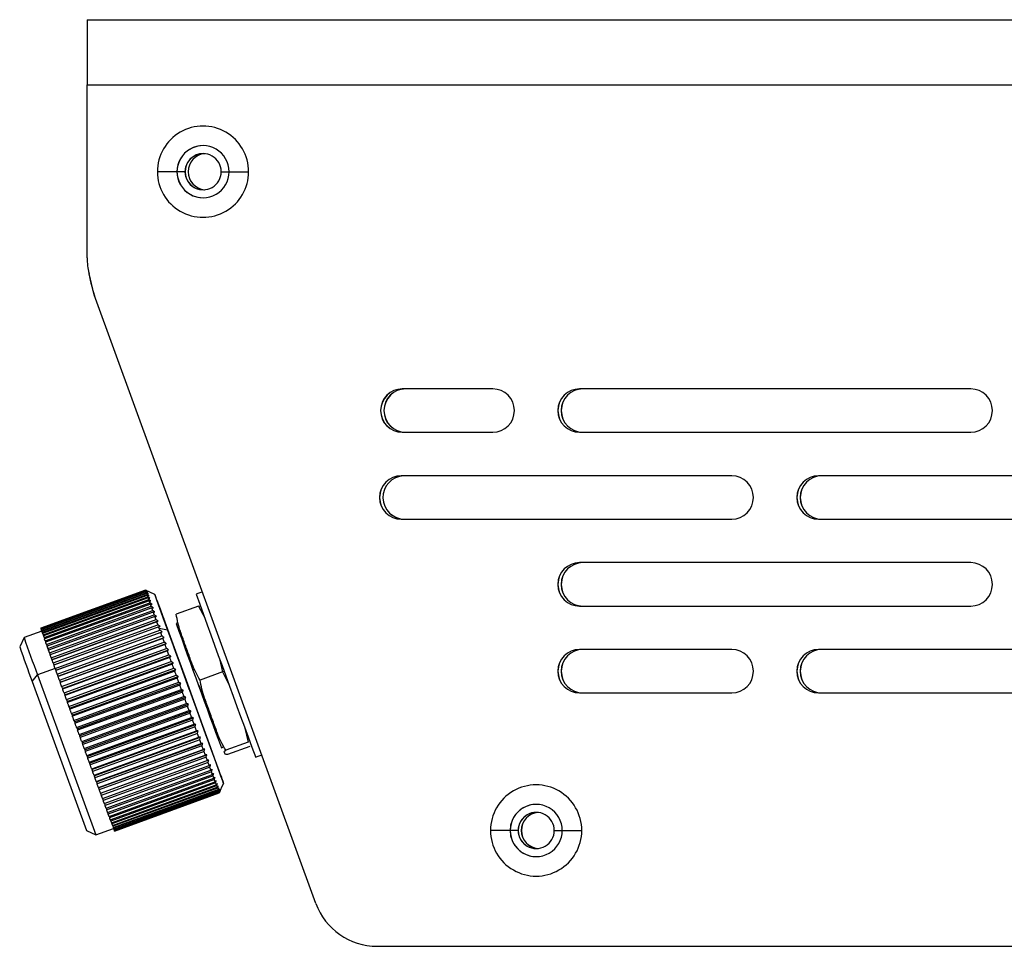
# Model space of a CAD drawing. Header units: millimetres. Extents: x -252 to 109, y -16 to 256.
# Tile 2 of 15: x -252 to -184, y 125 to 189. Entities that reach past the tile are written whole.
import ezdxf

# ---------------------------------------------------------------- set-up
doc = ezdxf.new("R2010")
doc.units = ezdxf.units.MM
doc.header["$PDSIZE"] = -1

msp = doc.modelspace()

# ---------------------------------------------------------------- linework, layer by layer
at = {"color": 7, "linetype": 'Continuous', "lineweight": 25}
for p, q in [((-247.446, 188.957), (-247.457, 184.457)), ((-247.446, 188.957), (-82.234, 188.957)), ((-247.457, 184.457), (-82.454, 184.457)), ((-247.457, 172.5), (-247.457, 184.457)), ((-240.694, 178.457), (-242.607, 178.457)), ((-240.486, 178.457), (-240.478, 178.457)), ((-238.202, 178.457), (-236.307, 178.457)), ((-246.968, 169.958), (-247.328, 171.43)), ((-231.666, 127.918), (-246.968, 169.958)), ((-219.457, 163.457), (-225.698, 163.457)), ((-186.457, 163.457), (-213.457, 163.457)), ((-225.698, 160.457), (-219.457, 160.457)), ((-213.457, 160.457), (-186.457, 160.457)), ((-202.954, 157.457), (-225.698, 157.456)), ((-225.463, 157.456), (-225.467, 157.456)), ((-169.957, 157.457), (-196.957, 157.457)), ((-225.769, 154.457), (-202.957, 154.457)), ((-196.957, 154.457), (-169.957, 154.457)), ((-186.457, 151.457), (-213.457, 151.457)), ((-243.427, 149.554), (-250.662, 146.92)), ((-250.662, 146.92), (-243.427, 149.553)), ((-243.425, 149.548), (-250.661, 146.914)), ((-250.655, 146.896), (-243.419, 149.53)), ((-243.413, 149.511), (-250.649, 146.877)), ((-250.635, 146.839), (-243.4, 149.472)), ((-243.388, 149.44), (-250.624, 146.806)), ((-250.603, 146.747), (-243.368, 149.381)), ((-243.352, 149.335), (-250.587, 146.701)), ((-250.559, 146.623), (-243.324, 149.257)), ((-243.303, 149.197), (-250.538, 146.564)), ((-250.503, 146.466), (-243.268, 149.099)), ((-243.242, 149.027), (-250.478, 146.394)), ((-250.436, 146.277), (-243.2, 148.91)), ((-242.786, 149.255), (-243.427, 149.554)), ((-243.413, 149.511), (-243.4, 149.472)), ((-243.388, 149.44), (-243.368, 149.381)), ((-243.352, 149.335), (-243.324, 149.257)), ((-243.303, 149.197), (-243.268, 149.099)), ((-243.242, 149.027), (-243.2, 148.91)), ((-239.5, 149.44), (-239.924, 149.286)), ((-243.17, 148.826), (-250.405, 146.192)), ((-250.357, 146.057), (-243.121, 148.69)), ((-243.086, 148.593), (-250.322, 145.96)), ((-250.267, 145.807), (-243.031, 148.44)), ((-242.992, 148.332), (-250.228, 145.698)), ((-239.762, 148.449), (-241.306, 147.887)), ((-239.762, 148.449), (-239.333, 147.64)), ((-239.618, 148.435), (-239.762, 148.449)), ((-213.457, 148.457), (-186.457, 148.457)), ((-250.167, 145.528), (-242.931, 148.162)), ((-242.888, 148.042), (-250.123, 145.409)), ((-250.056, 145.222), (-242.821, 147.856)), ((-242.774, 147.726), (-250.009, 145.092)), ((-249.936, 144.891), (-242.701, 147.524)), ((-242.325, 148.017), (-242.343, 148.065)), ((-242.154, 147.549), (-242.325, 148.017)), ((-242.171, 147.598), (-242.154, 147.549)), ((-238.918, 138.664), (-242.171, 147.598)), ((-250.662, 146.92), (-250.66, 146.915)), ((-250.655, 146.896), (-250.648, 146.877)), ((-250.649, 146.877), (-250.635, 146.839)), ((-250.635, 146.839), (-250.624, 146.806)), ((-249.886, 144.752), (-242.551, 147.421)), ((-242.65, 147.384), (-249.886, 144.75)), ((-249.808, 144.535), (-242.572, 147.168)), ((-249.757, 144.396), (-242.423, 147.066)), ((-242.518, 147.019), (-249.754, 144.385)), ((-241.9, 146.784), (-242.477, 146.905)), ((-241.221, 147.293), (-241.314, 147.259)), ((-251.816, 146.288), (-252.114, 145.647)), ((-250.597, 146.731), (-251.816, 146.288)), ((-250.624, 146.806), (-250.603, 146.747)), ((-250.603, 146.747), (-250.587, 146.702)), ((-250.587, 146.701), (-250.559, 146.623)), ((-250.559, 146.623), (-250.538, 146.564)), ((-250.538, 146.564), (-250.503, 146.466)), ((-250.503, 146.466), (-250.477, 146.394)), ((-250.478, 146.394), (-250.436, 146.277)), ((-250.436, 146.277), (-250.405, 146.192)), ((-249.671, 144.156), (-242.435, 146.79)), ((-249.621, 144.019), (-242.286, 146.688)), ((-242.378, 146.632), (-249.614, 143.998)), ((-249.526, 143.757), (-242.291, 146.391)), ((-249.477, 143.622), (-242.142, 146.291)), ((-242.231, 146.225), (-249.466, 143.591)), ((-250.357, 146.057), (-250.322, 145.96)), ((-250.267, 145.807), (-250.228, 145.698)), ((-250.167, 145.528), (-250.123, 145.409)), ((-249.375, 143.339), (-242.139, 145.973)), ((-249.326, 143.206), (-241.992, 145.876)), ((-242.077, 145.8), (-249.312, 143.167)), ((-249.217, 142.905), (-241.982, 145.538)), ((-250.056, 145.222), (-250.009, 145.092)), ((-249.936, 144.891), (-249.886, 144.752)), ((-249.17, 142.775), (-241.835, 145.444)), ((-241.917, 145.36), (-249.153, 142.726)), ((-249.054, 142.456), (-241.819, 145.089)), ((-249.008, 142.33), (-241.674, 144.999)), ((-241.752, 144.905), (-248.988, 142.272)), ((-238.308, 144.81), (-238.119, 143.913)), ((-202.957, 145.457), (-213.457, 145.457)), ((-169.957, 145.457), (-196.957, 145.457)), ((-249.67, 144.155), (-250.891, 143.71)), ((-249.886, 144.752), (-249.886, 144.75)), ((-249.808, 144.535), (-249.757, 144.396)), ((-249.757, 144.396), (-249.754, 144.385)), ((-249.671, 144.156), (-249.621, 144.019)), ((-248.887, 141.994), (-241.651, 144.628)), ((-248.842, 141.873), (-241.508, 144.542)), ((-241.583, 144.44), (-248.819, 141.806)), ((-248.716, 141.523), (-241.48, 144.157)), ((-251.254, 143.247), (-250.891, 143.71)), ((-250.891, 143.71), (-246.856, 132.662)), ((-249.621, 144.019), (-249.614, 143.998)), ((-249.526, 143.757), (-249.477, 143.622)), ((-249.477, 143.622), (-249.466, 143.591)), ((-248.673, 141.406), (-241.338, 144.076)), ((-241.41, 143.965), (-248.646, 141.331)), ((-248.542, 141.044), (-241.306, 143.677)), ((-248.501, 140.932), (-241.166, 143.602)), ((-241.235, 143.483), (-248.471, 140.85)), ((-238.119, 143.913), (-239.663, 143.351)), ((-238.119, 143.913), (-237.666, 143.046)), ((-251.254, 143.247), (-247.497, 132.961)), ((-249.375, 143.339), (-249.326, 143.206)), ((-249.326, 143.206), (-249.312, 143.167)), ((-249.217, 142.905), (-249.17, 142.775)), ((-249.17, 142.775), (-249.153, 142.726)), ((-248.365, 140.559), (-241.13, 143.193)), ((-248.327, 140.454), (-240.992, 143.123)), ((-241.058, 142.997), (-248.294, 140.363)), ((-249.054, 142.456), (-249.008, 142.33)), ((-249.008, 142.33), (-248.988, 142.272)), ((-248.188, 140.071), (-240.952, 142.705)), ((-248.152, 139.972), (-240.817, 142.642)), ((-240.881, 142.508), (-248.116, 139.875)), ((-248.01, 139.583), (-240.774, 142.216)), ((-247.976, 139.491), (-240.642, 142.16)), ((-213.457, 142.457), (-202.957, 142.457)), ((-196.957, 142.457), (-169.957, 142.457)), ((-248.887, 141.994), (-248.842, 141.873)), ((-248.842, 141.873), (-248.819, 141.806)), ((-248.716, 141.523), (-248.673, 141.406)), ((-248.673, 141.406), (-248.646, 141.331)), ((-240.703, 142.02), (-247.939, 139.387)), ((-247.833, 139.096), (-240.597, 141.729)), ((-247.802, 139.011), (-240.467, 141.681)), ((-240.526, 141.534), (-247.762, 138.901)), ((-248.542, 141.044), (-248.501, 140.932)), ((-248.501, 140.932), (-248.471, 140.85)), ((-247.657, 138.613), (-240.421, 141.246)), ((-247.628, 138.536), (-240.294, 141.206)), ((-240.351, 141.054), (-247.586, 138.42)), ((-247.483, 138.136), (-240.247, 140.77)), ((-247.458, 138.068), (-240.123, 140.737)), ((-248.365, 140.559), (-248.327, 140.454)), ((-248.327, 140.454), (-248.294, 140.363)), ((-248.188, 140.071), (-248.152, 139.972)), ((-240.178, 140.58), (-247.414, 137.947)), ((-247.312, 137.668), (-240.077, 140.302)), ((-247.29, 137.609), (-239.956, 140.278)), ((-240.009, 140.117), (-247.245, 137.483)), ((-248.152, 139.972), (-248.116, 139.875)), ((-248.01, 139.583), (-247.976, 139.491)), ((-247.976, 139.491), (-247.939, 139.387)), ((-247.145, 137.211), (-239.91, 139.845)), ((-247.127, 137.161), (-239.792, 139.83)), ((-239.844, 139.665), (-247.08, 137.031)), ((-246.983, 136.768), (-239.748, 139.401)), ((-246.968, 136.726), (-239.633, 139.395)), ((-236.561, 140.023), (-236.349, 139.068)), ((-247.833, 139.096), (-247.802, 139.011)), ((-247.802, 139.011), (-247.762, 138.901)), ((-239.684, 139.227), (-246.92, 136.593)), ((-246.827, 136.339), (-239.591, 138.973)), ((-246.815, 136.307), (-239.48, 138.976)), ((-239.53, 138.805), (-246.766, 136.172)), ((-239.036, 138.919), (-239.014, 138.927)), ((-238.097, 138.709), (-238.191, 138.675)), ((-238.188, 138.668), (-238.094, 138.702)), ((-236.349, 139.068), (-237.893, 138.506)), ((-236.222, 138.758), (-237.766, 138.196)), ((-247.657, 138.613), (-247.628, 138.536)), ((-247.628, 138.536), (-247.586, 138.42)), ((-247.483, 138.136), (-247.458, 138.068)), ((-247.458, 138.068), (-247.414, 137.947)), ((-246.677, 135.928), (-239.441, 138.562)), ((-246.668, 135.905), (-239.333, 138.575)), ((-239.383, 138.402), (-246.618, 135.769)), ((-246.533, 135.537), (-239.298, 138.17)), ((-246.528, 135.524), (-239.194, 138.193)), ((-239.242, 138.019), (-246.478, 135.385)), ((-238.191, 138.675), (-238.188, 138.668)), ((-235.395, 138.164), (-235.82, 138.01)), ((-247.312, 137.668), (-247.29, 137.609)), ((-247.29, 137.609), (-247.245, 137.483)), ((-246.398, 135.167), (-239.162, 137.8)), ((-246.396, 135.163), (-239.062, 137.833)), ((-239.11, 137.658), (-246.346, 135.024)), ((-246.271, 134.82), (-239.035, 137.453)), ((-238.986, 137.321), (-246.222, 134.687)), ((-247.145, 137.211), (-247.127, 137.161)), ((-247.127, 137.161), (-247.08, 137.031)), ((-246.983, 136.768), (-246.968, 136.726)), ((-246.968, 136.726), (-246.92, 136.593)), ((-246.152, 134.498), (-238.917, 137.131)), ((-238.872, 137.009), (-246.108, 134.376)), ((-246.044, 134.202), (-238.808, 136.835)), ((-238.767, 136.724), (-246.003, 134.091)), ((-246.827, 136.339), (-246.815, 136.307)), ((-246.815, 136.307), (-246.766, 136.172)), ((-245.945, 133.934), (-238.71, 136.568)), ((-238.673, 136.468), (-245.909, 133.835)), ((-245.857, 133.695), (-238.622, 136.329)), ((-238.589, 136.241), (-245.825, 133.608)), ((-245.78, 133.487), (-238.545, 136.121)), ((-238.517, 136.046), (-245.752, 133.412)), ((-238.589, 136.241), (-238.545, 136.121)), ((-238.517, 136.046), (-238.479, 135.943)), ((-238.331, 135.553), (-238.032, 136.193)), ((-246.677, 135.928), (-246.668, 135.905)), ((-246.668, 135.905), (-246.618, 135.769)), ((-246.533, 135.537), (-246.528, 135.524)), ((-246.528, 135.524), (-246.478, 135.385)), ((-245.715, 133.31), (-238.479, 135.943)), ((-238.456, 135.881), (-245.691, 133.248)), ((-245.661, 133.165), (-238.425, 135.799)), ((-238.407, 135.75), (-245.642, 133.116)), ((-245.619, 133.053), (-238.383, 135.687)), ((-238.37, 135.651), (-245.605, 133.018)), ((-245.589, 132.975), (-238.353, 135.608)), ((-238.345, 135.586), (-245.58, 132.953)), ((-245.571, 132.93), (-238.336, 135.564)), ((-238.332, 135.555), (-245.568, 132.922)), ((-245.566, 132.919), (-238.331, 135.552)), ((-238.456, 135.881), (-238.425, 135.799)), ((-238.407, 135.75), (-238.383, 135.687)), ((-238.37, 135.651), (-238.353, 135.608)), ((-246.398, 135.167), (-246.396, 135.163)), ((-246.396, 135.163), (-246.346, 135.024)), ((-246.27, 134.82), (-246.222, 134.687)), ((-246.152, 134.498), (-246.108, 134.376)), ((-246.043, 134.202), (-246.003, 134.091)), ((-245.945, 133.934), (-245.909, 133.835)), ((-245.857, 133.695), (-245.825, 133.608)), ((-245.825, 133.608), (-245.78, 133.487)), ((-245.78, 133.487), (-245.752, 133.412)), ((-245.752, 133.412), (-245.715, 133.31)), ((-245.714, 133.31), (-245.691, 133.248)), ((-245.691, 133.248), (-245.661, 133.165)), ((-247.497, 132.961), (-246.856, 132.662)), ((-246.856, 132.662), (-245.638, 133.106)), ((-245.66, 133.165), (-245.642, 133.116)), ((-245.642, 133.116), (-245.619, 133.053)), ((-245.618, 133.053), (-245.605, 133.018)), ((-245.605, 133.018), (-245.589, 132.975)), ((-245.588, 132.975), (-245.58, 132.953)), ((-245.571, 132.93), (-245.568, 132.922)), ((-217.694, 132.957), (-219.607, 132.957)), ((-217.486, 132.957), (-217.478, 132.957)), ((-215.202, 132.957), (-213.307, 132.957)), ((-227.438, 124.957), (-86.954, 124.957))]:
    msp.add_line(p, q, dxfattribs=at)
at = {"color": 7, "linetype": 'Continuous'}
for p, q in [((-240.409, 142.724), (-242.469, 148.418)), ((-237.872, 143.648), (-237.881, 143.648)), ((-239.751, 142.964), (-238.431, 139.335)), ((-239.751, 142.964), (-239.581, 142.549)), ((-240.409, 142.724), (-239.579, 140.465))]:
    msp.add_line(p, q, dxfattribs=at)
at = {"color": 7, "linetype": 'Continuous', "lineweight": 25, "flags": 128}
for points in [[(-242.343, 148.065), (-242.568, 148.677), (-242.717, 149.076), (-242.783, 149.248), (-242.764, 149.188), (-242.661, 148.897), (-242.478, 148.386), (-242.221, 147.673), (-241.9, 146.784)], [(-243.121, 148.69), (-243.127, 148.708), (-243.134, 148.725), (-243.14, 148.742), (-243.146, 148.759), (-243.152, 148.776), (-243.158, 148.793), (-243.164, 148.809), (-243.17, 148.826)], [(-243.031, 148.44), (-243.038, 148.46), (-243.045, 148.48), (-243.052, 148.499), (-243.059, 148.518), (-243.066, 148.537), (-243.073, 148.556), (-243.08, 148.575), (-243.086, 148.593)], [(-242.931, 148.162), (-242.939, 148.184), (-242.947, 148.205), (-242.954, 148.227), (-242.962, 148.248), (-242.97, 148.269), (-242.977, 148.29), (-242.985, 148.311), (-242.992, 148.332)], [(-239.014, 138.927), (-239.469, 140.183), (-239.979, 141.586), (-240.513, 143.055), (-241.042, 144.505), (-241.533, 145.851), (-241.959, 147.016), (-242.296, 147.931), (-242.522, 148.544), (-242.626, 148.819), (-242.601, 148.739), (-242.448, 148.31), (-242.177, 147.556), (-241.803, 146.521)], [(-242.821, 147.856), (-242.829, 147.88), (-242.838, 147.903), (-242.846, 147.927), (-242.855, 147.95), (-242.863, 147.973), (-242.871, 147.996), (-242.88, 148.019), (-242.888, 148.042)], [(-242.701, 147.524), (-242.71, 147.55), (-242.719, 147.575), (-242.729, 147.601), (-242.738, 147.626), (-242.747, 147.651), (-242.756, 147.676), (-242.765, 147.701), (-242.774, 147.726)], [(-242.572, 147.168), (-242.582, 147.196), (-242.592, 147.223), (-242.602, 147.25), (-242.612, 147.277), (-242.621, 147.304), (-242.631, 147.331), (-242.641, 147.357), (-242.65, 147.384)], [(-242.477, 146.905), (-242.482, 146.919), (-242.487, 146.934), (-242.493, 146.948), (-242.498, 146.962), (-242.503, 146.976), (-242.508, 146.991), (-242.513, 147.005), (-242.518, 147.019)], [(-242.435, 146.79), (-242.44, 146.804), (-242.446, 146.819), (-242.451, 146.833), (-242.456, 146.848), (-242.461, 146.862), (-242.467, 146.876), (-242.472, 146.891), (-242.477, 146.905)], [(-250.357, 146.057), (-250.363, 146.074), (-250.369, 146.092), (-250.375, 146.109), (-250.382, 146.126), (-250.388, 146.143), (-250.394, 146.159), (-250.4, 146.176), (-250.405, 146.192)], [(-242.291, 146.391), (-242.302, 146.421), (-242.313, 146.452), (-242.324, 146.482), (-242.335, 146.512), (-242.346, 146.542), (-242.356, 146.572), (-242.367, 146.602), (-242.378, 146.632)], [(-242.139, 145.973), (-242.151, 146.005), (-242.162, 146.036), (-242.174, 146.068), (-242.185, 146.1), (-242.197, 146.131), (-242.208, 146.162), (-242.219, 146.194), (-242.231, 146.225)], [(-241.9, 146.784), (-241.451, 145.544), (-240.949, 144.162), (-240.42, 142.709), (-239.891, 141.256), (-239.388, 139.877), (-238.936, 138.64), (-238.558, 137.609), (-238.272, 136.833), (-238.094, 136.354), (-238.032, 136.193), (-238.089, 136.361), (-238.262, 136.847), (-238.543, 137.628), (-238.918, 138.664)], [(-241.803, 146.521), (-241.348, 145.266), (-240.839, 143.863), (-240.305, 142.394), (-239.776, 140.944), (-239.284, 139.597), (-238.858, 138.432), (-238.522, 137.517), (-238.295, 136.904), (-238.192, 136.63), (-238.217, 136.709), (-238.369, 137.139), (-238.64, 137.893), (-239.014, 138.927)], [(-250.267, 145.807), (-250.274, 145.827), (-250.281, 145.846), (-250.288, 145.865), (-250.295, 145.885), (-250.302, 145.904), (-250.309, 145.923), (-250.315, 145.941), (-250.322, 145.96)], [(-250.167, 145.528), (-250.174, 145.55), (-250.182, 145.572), (-250.19, 145.593), (-250.198, 145.615), (-250.205, 145.636), (-250.213, 145.657), (-250.22, 145.678), (-250.228, 145.698)], [(-241.982, 145.538), (-241.994, 145.571), (-242.006, 145.604), (-242.018, 145.637), (-242.03, 145.67), (-242.041, 145.703), (-242.053, 145.735), (-242.065, 145.768), (-242.077, 145.8)], [(-250.056, 145.222), (-250.065, 145.246), (-250.073, 145.27), (-250.082, 145.293), (-250.09, 145.317), (-250.099, 145.34), (-250.107, 145.363), (-250.115, 145.386), (-250.123, 145.409)], [(-249.936, 144.891), (-249.946, 144.916), (-249.955, 144.942), (-249.964, 144.967), (-249.973, 144.992), (-249.982, 145.018), (-249.991, 145.043), (-250, 145.067), (-250.009, 145.092)], [(-241.819, 145.089), (-241.831, 145.123), (-241.844, 145.157), (-241.856, 145.191), (-241.868, 145.225), (-241.88, 145.259), (-241.893, 145.292), (-241.905, 145.326), (-241.917, 145.36)], [(-241.651, 144.628), (-241.664, 144.663), (-241.677, 144.698), (-241.689, 144.732), (-241.702, 144.767), (-241.714, 144.802), (-241.727, 144.836), (-241.74, 144.871), (-241.752, 144.905)], [(-249.808, 144.535), (-249.818, 144.562), (-249.828, 144.589), (-249.837, 144.616), (-249.847, 144.644), (-249.857, 144.67), (-249.867, 144.697), (-249.876, 144.724), (-249.886, 144.75)], [(-249.671, 144.156), (-249.681, 144.185), (-249.692, 144.214), (-249.702, 144.243), (-249.713, 144.272), (-249.723, 144.3), (-249.733, 144.329), (-249.744, 144.357), (-249.754, 144.385)], [(-241.48, 144.157), (-241.493, 144.192), (-241.506, 144.228), (-241.519, 144.263), (-241.532, 144.299), (-241.545, 144.334), (-241.557, 144.369), (-241.57, 144.404), (-241.583, 144.44)], [(-249.526, 143.757), (-249.537, 143.788), (-249.548, 143.818), (-249.559, 143.848), (-249.57, 143.878), (-249.581, 143.909), (-249.592, 143.939), (-249.603, 143.968), (-249.614, 143.998)], [(-249.375, 143.339), (-249.386, 143.371), (-249.398, 143.403), (-249.409, 143.435), (-249.421, 143.466), (-249.432, 143.498), (-249.444, 143.529), (-249.455, 143.56), (-249.466, 143.591)], [(-241.306, 143.677), (-241.319, 143.713), (-241.332, 143.749), (-241.345, 143.785), (-241.358, 143.821), (-241.371, 143.857), (-241.384, 143.893), (-241.397, 143.929), (-241.41, 143.965)], [(-241.13, 143.193), (-241.143, 143.229), (-241.156, 143.265), (-241.169, 143.302), (-241.183, 143.338), (-241.196, 143.374), (-241.209, 143.411), (-241.222, 143.447), (-241.235, 143.483)], [(-249.217, 142.905), (-249.229, 142.938), (-249.241, 142.971), (-249.253, 143.004), (-249.265, 143.036), (-249.277, 143.069), (-249.289, 143.102), (-249.301, 143.134), (-249.312, 143.167)], [(-240.952, 142.705), (-240.965, 142.741), (-240.979, 142.778), (-240.992, 142.814), (-241.005, 142.851), (-241.019, 142.887), (-241.032, 142.924), (-241.045, 142.96), (-241.058, 142.997)], [(-249.054, 142.456), (-249.067, 142.49), (-249.079, 142.524), (-249.091, 142.558), (-249.104, 142.592), (-249.116, 142.625), (-249.128, 142.659), (-249.14, 142.693), (-249.153, 142.726)], [(-248.887, 141.994), (-248.9, 142.029), (-248.912, 142.064), (-248.925, 142.099), (-248.938, 142.134), (-248.95, 142.168), (-248.963, 142.203), (-248.975, 142.237), (-248.988, 142.272)], [(-240.774, 142.216), (-240.788, 142.253), (-240.801, 142.289), (-240.814, 142.326), (-240.827, 142.362), (-240.841, 142.399), (-240.854, 142.435), (-240.867, 142.472), (-240.881, 142.508)], [(-248.716, 141.523), (-248.729, 141.559), (-248.742, 141.594), (-248.754, 141.63), (-248.767, 141.665), (-248.78, 141.7), (-248.793, 141.736), (-248.806, 141.771), (-248.819, 141.806)], [(-240.597, 141.729), (-240.61, 141.765), (-240.623, 141.802), (-240.637, 141.838), (-240.65, 141.874), (-240.663, 141.911), (-240.676, 141.947), (-240.69, 141.984), (-240.703, 142.02)], [(-240.421, 141.246), (-240.434, 141.282), (-240.447, 141.318), (-240.46, 141.354), (-240.473, 141.39), (-240.487, 141.426), (-240.5, 141.462), (-240.513, 141.498), (-240.526, 141.534)], [(-248.542, 141.044), (-248.555, 141.08), (-248.568, 141.116), (-248.581, 141.152), (-248.594, 141.188), (-248.607, 141.224), (-248.62, 141.26), (-248.633, 141.295), (-248.646, 141.331)], [(-248.365, 140.559), (-248.378, 140.595), (-248.392, 140.632), (-248.405, 140.668), (-248.418, 140.704), (-248.431, 140.741), (-248.445, 140.777), (-248.458, 140.813), (-248.471, 140.85)], [(-240.247, 140.77), (-240.26, 140.805), (-240.273, 140.84), (-240.286, 140.876), (-240.299, 140.911), (-240.312, 140.947), (-240.325, 140.983), (-240.338, 141.018), (-240.351, 141.054)], [(-248.188, 140.071), (-248.201, 140.108), (-248.214, 140.144), (-248.228, 140.181), (-248.241, 140.217), (-248.254, 140.254), (-248.268, 140.29), (-248.281, 140.327), (-248.294, 140.363)], [(-240.077, 140.302), (-240.089, 140.336), (-240.102, 140.371), (-240.115, 140.406), (-240.127, 140.441), (-240.14, 140.475), (-240.153, 140.51), (-240.165, 140.545), (-240.178, 140.58)], [(-239.91, 139.845), (-239.922, 139.879), (-239.934, 139.912), (-239.947, 139.946), (-239.959, 139.98), (-239.972, 140.014), (-239.984, 140.048), (-239.997, 140.082), (-240.009, 140.117)], [(-248.01, 139.583), (-248.023, 139.619), (-248.037, 139.656), (-248.05, 139.692), (-248.063, 139.729), (-248.076, 139.765), (-248.09, 139.802), (-248.103, 139.838), (-248.116, 139.875)], [(-247.833, 139.096), (-247.846, 139.132), (-247.859, 139.168), (-247.872, 139.205), (-247.886, 139.241), (-247.899, 139.277), (-247.912, 139.314), (-247.925, 139.35), (-247.939, 139.387)], [(-239.748, 139.401), (-239.76, 139.434), (-239.772, 139.467), (-239.784, 139.499), (-239.796, 139.532), (-239.808, 139.565), (-239.82, 139.598), (-239.832, 139.632), (-239.844, 139.665)], [(-247.657, 138.613), (-247.67, 138.649), (-247.683, 138.684), (-247.696, 138.72), (-247.709, 138.757), (-247.722, 138.793), (-247.735, 138.829), (-247.748, 138.865), (-247.762, 138.901)], [(-239.591, 138.973), (-239.603, 139.004), (-239.614, 139.036), (-239.626, 139.067), (-239.637, 139.099), (-239.649, 139.131), (-239.661, 139.163), (-239.672, 139.195), (-239.684, 139.227)], [(-239.441, 138.562), (-239.452, 138.592), (-239.463, 138.622), (-239.474, 138.652), (-239.485, 138.683), (-239.496, 138.713), (-239.508, 138.744), (-239.519, 138.775), (-239.53, 138.805)], [(-247.483, 138.136), (-247.496, 138.171), (-247.509, 138.207), (-247.522, 138.242), (-247.535, 138.278), (-247.548, 138.313), (-247.56, 138.349), (-247.573, 138.385), (-247.586, 138.42)], [(-239.298, 138.17), (-239.308, 138.199), (-239.319, 138.228), (-239.329, 138.256), (-239.34, 138.285), (-239.35, 138.314), (-239.361, 138.343), (-239.372, 138.373), (-239.383, 138.402)], [(-239.162, 137.8), (-239.172, 137.827), (-239.182, 137.854), (-239.192, 137.881), (-239.202, 137.909), (-239.212, 137.936), (-239.222, 137.964), (-239.232, 137.991), (-239.242, 138.019)], [(-247.312, 137.668), (-247.325, 137.703), (-247.337, 137.737), (-247.35, 137.772), (-247.363, 137.807), (-247.376, 137.842), (-247.388, 137.877), (-247.401, 137.912), (-247.414, 137.947)], [(-247.145, 137.211), (-247.158, 137.245), (-247.17, 137.279), (-247.182, 137.313), (-247.195, 137.347), (-247.207, 137.381), (-247.22, 137.415), (-247.232, 137.449), (-247.245, 137.483)], [(-239.035, 137.453), (-239.044, 137.478), (-239.053, 137.504), (-239.063, 137.529), (-239.072, 137.554), (-239.082, 137.58), (-239.091, 137.606), (-239.101, 137.632), (-239.11, 137.658)], [(-238.917, 137.131), (-238.925, 137.154), (-238.934, 137.178), (-238.943, 137.201), (-238.951, 137.225), (-238.96, 137.249), (-238.969, 137.272), (-238.978, 137.297), (-238.986, 137.321)], [(-246.983, 136.768), (-246.995, 136.8), (-247.007, 136.833), (-247.019, 136.866), (-247.031, 136.899), (-247.043, 136.932), (-247.055, 136.965), (-247.068, 136.998), (-247.08, 137.031)], [(-238.808, 136.835), (-238.816, 136.857), (-238.824, 136.878), (-238.832, 136.899), (-238.84, 136.921), (-238.848, 136.943), (-238.856, 136.965), (-238.864, 136.987), (-238.872, 137.009)], [(-238.71, 136.568), (-238.717, 136.587), (-238.724, 136.606), (-238.731, 136.625), (-238.738, 136.645), (-238.745, 136.664), (-238.753, 136.684), (-238.76, 136.704), (-238.767, 136.724)], [(-246.827, 136.339), (-246.838, 136.371), (-246.85, 136.402), (-246.861, 136.434), (-246.873, 136.466), (-246.885, 136.497), (-246.896, 136.529), (-246.908, 136.561), (-246.92, 136.593)], [(-246.677, 135.928), (-246.688, 135.958), (-246.699, 135.989), (-246.71, 136.019), (-246.721, 136.049), (-246.732, 136.08), (-246.743, 136.11), (-246.754, 136.141), (-246.766, 136.172)], [(-238.622, 136.329), (-238.628, 136.346), (-238.634, 136.363), (-238.64, 136.38), (-238.647, 136.397), (-238.653, 136.415), (-238.66, 136.432), (-238.666, 136.45), (-238.673, 136.468)], [(-246.533, 135.537), (-246.544, 135.565), (-246.554, 135.594), (-246.565, 135.623), (-246.575, 135.652), (-246.586, 135.681), (-246.597, 135.71), (-246.607, 135.739), (-246.618, 135.769)], [(-246.398, 135.167), (-246.408, 135.194), (-246.418, 135.221), (-246.428, 135.248), (-246.438, 135.275), (-246.448, 135.302), (-246.458, 135.33), (-246.468, 135.358), (-246.478, 135.385)], [(-238.331, 135.553), (-238.331, 135.553), (-238.331, 135.553), (-238.331, 135.553), (-238.331, 135.553), (-238.331, 135.553), (-238.331, 135.554), (-238.332, 135.554), (-238.332, 135.555)], [(-246.271, 134.82), (-246.28, 134.845), (-246.289, 134.87), (-246.298, 134.895), (-246.308, 134.921), (-246.317, 134.947), (-246.327, 134.972), (-246.336, 134.998), (-246.346, 135.024)], [(-246.152, 134.498), (-246.161, 134.521), (-246.169, 134.544), (-246.178, 134.568), (-246.187, 134.591), (-246.196, 134.615), (-246.204, 134.639), (-246.213, 134.663), (-246.222, 134.687)], [(-246.044, 134.202), (-246.052, 134.223), (-246.059, 134.244), (-246.067, 134.266), (-246.075, 134.287), (-246.083, 134.309), (-246.091, 134.331), (-246.099, 134.353), (-246.108, 134.376)], [(-245.945, 133.934), (-245.952, 133.953), (-245.959, 133.972), (-245.966, 133.992), (-245.974, 134.011), (-245.981, 134.031), (-245.988, 134.051), (-245.996, 134.071), (-246.003, 134.091)], [(-245.857, 133.695), (-245.863, 133.712), (-245.87, 133.729), (-245.876, 133.746), (-245.882, 133.764), (-245.889, 133.781), (-245.895, 133.799), (-245.902, 133.817), (-245.909, 133.835)], [(-245.566, 132.92), (-245.566, 132.919), (-245.566, 132.919), (-245.566, 132.919), (-245.566, 132.919), (-245.567, 132.92), (-245.567, 132.92), (-245.567, 132.921), (-245.568, 132.922)]]:
    msp.add_lwpolyline(points, dxfattribs=at)
at = {"color": 7, "linetype": 'Continuous', "lineweight": 25}
for centre, radius, start, end in [((-239.457, 178.457), 3.15, 359.99987, 180.00013), ((-239.454, 178.457), 1.8, 359.99986, 180.00014), ((-239.454, 178.457), 1.8, 90.00009, 180.00009), ((-239.452, 178.457), 1.25, 359.99986, 180.00014), ((-239.444, 178.457), 1.25, 90.00009, 180.00009), ((-239.236, 178.457), 1.25, 94.94113, 180.00008), ((-239.228, 178.457), 1.25, 95.12567, 180.00008), ((-239.457, 178.457), 3.15, 179.99987, 0.00013), ((-239.454, 178.457), 1.8, 179.99986, 0.00014), ((-239.454, 178.457), 1.8, 179.99991, 269.99991), ((-239.452, 178.457), 1.25, 179.99986, 0.00014), ((-239.444, 178.457), 1.25, 179.99991, 269.99991), ((-239.236, 178.457), 1.25, 179.99992, 265.05887), ((-239.228, 178.457), 1.25, 179.99992, 264.87433), ((-242.957, 172.5), 4.5, 180, 193.76022), ((-238.953, 172.802), 8.5, 187.91879, 199.99994), ((-225.698, 161.957), 1.5, 90.00014, 269.99986), ((-225.694, 161.957), 1.5, 90.00014, 269.99986), ((-225.467, 161.957), 1.5, 90.00014, 269.99986), ((-225.463, 161.957), 1.5, 90.00014, 269.99986), ((-219.457, 161.957), 1.5, 270.00014, 89.99986), ((-213.457, 161.957), 1.5, 90.00014, 269.99986), ((-213.454, 161.957), 1.5, 90.00014, 269.99986), ((-213.227, 161.957), 1.5, 90.00014, 269.99986), ((-213.223, 161.957), 1.5, 90.00014, 269.99986), ((-186.457, 161.957), 1.5, 270.00014, 89.99986), ((-225.769, 155.957), 1.5, 90.00014, 269.99989), ((-225.765, 155.957), 1.5, 90.00014, 269.99989), ((-225.538, 155.957), 1.5, 92.71012, 269.99988), ((-225.534, 155.957), 1.5, 92.7099, 269.99988), ((-225.769, 155.957), 1.5, 87.28492, 90), ((-202.957, 155.957), 1.5, 270.00014, 89.99986), ((-196.957, 155.957), 1.5, 90.00014, 269.99986), ((-196.954, 155.957), 1.5, 90.00014, 269.99986), ((-196.727, 155.957), 1.5, 90.00014, 269.99986), ((-196.723, 155.957), 1.5, 90.00014, 269.99986), ((-213.457, 149.957), 1.5, 90.00014, 269.99986), ((-213.454, 149.957), 1.5, 90.00014, 269.99986), ((-213.227, 149.957), 1.5, 90.00014, 269.99986), ((-213.223, 149.957), 1.5, 90.00014, 269.99986), ((-186.457, 149.957), 1.5, 270.00014, 89.99986), ((-242.733, 149.761), 0.724, 197.08286, 198.5933), ((701.845, 485.675), 1000.043, 199.656182, 200.343706), ((-249.969, 147.127), 0.724, 197.08286, 198.5933), ((498.708, 411.69), 785.848, 199.663196, 200.329213), ((-58.25, 214.234), 205.145, 199.34228, 200.10708), ((-99.019, 199.186), 162.187, 199.27516, 200.17582), ((-213.457, 143.957), 1.5, 90.00014, 269.99986), ((-213.454, 143.957), 1.5, 90.00014, 269.99986), ((-213.227, 143.957), 1.5, 90.00014, 269.99986), ((-213.223, 143.957), 1.5, 90.00014, 269.99986), ((-202.957, 143.957), 1.5, 270.00014, 89.99986), ((-196.957, 143.957), 1.5, 90.00014, 269.99986), ((-196.954, 143.957), 1.5, 90.00014, 269.99986), ((-196.727, 143.957), 1.5, 90.00014, 269.99986), ((-196.723, 143.957), 1.5, 90.00014, 269.99986), ((-216.457, 132.957), 3.15, 359.99987, 180.00013), ((-236.933, 136.135), 1.515, 201.2334, 202.15392), ((-216.454, 132.957), 1.8, 359.99986, 180.00014), ((-216.454, 132.957), 1.8, 90.00009, 180.00009), ((-216.452, 132.957), 1.25, 359.99986, 180.00014), ((-216.444, 132.957), 1.25, 90.00009, 180.00009), ((-216.236, 132.957), 1.25, 94.94113, 180.00008), ((-216.228, 132.957), 1.25, 95.12567, 180.00008), ((-244.168, 133.501), 1.515, 201.2334, 202.15392), ((-216.457, 132.957), 3.15, 179.99987, 0.00013), ((-216.454, 132.957), 1.8, 179.99986, 0.00014), ((-216.454, 132.957), 1.8, 179.99991, 269.99991), ((-216.452, 132.957), 1.25, 179.99986, 0.00014), ((-216.444, 132.957), 1.25, 179.99991, 269.99991), ((-216.236, 132.957), 1.25, 179.99992, 265.05887), ((-216.228, 132.957), 1.25, 179.99992, 264.87433), ((-227.438, 129.457), 4.5, 199.99988, 269.99995)]:
    msp.add_arc(centre, radius, start, end, dxfattribs=at)
for points, knots in [([(-243.291, 149.488), (-243.317, 149.501), (-243.362, 149.522), (-243.407, 149.544), (-243.427, 149.553)], [0, 0, 0, 0, 0.56, 1, 1, 1, 1]), ([(-243.425, 149.548), (-243.4, 149.537), (-243.356, 149.517), (-243.311, 149.497), (-243.291, 149.488)], [0, 0, 0, 0, 0.56, 1, 1, 1, 1]), ([(-243.282, 149.459), (-243.307, 149.472), (-243.353, 149.496), (-243.399, 149.519), (-243.419, 149.53)], [0, 0, 0, 0, 0.56, 1, 1, 1, 1]), ([(-243.413, 149.511), (-243.388, 149.501), (-243.345, 149.484), (-243.301, 149.466), (-243.282, 149.459)], [0, 0, 0, 0, 0.56, 1, 1, 1, 1]), ([(-243.26, 149.395), (-243.286, 149.41), (-243.333, 149.435), (-243.379, 149.461), (-243.4, 149.472)], [0, 0, 0, 0, 0.56, 1, 1, 1, 1]), ([(-243.388, 149.44), (-243.364, 149.431), (-243.321, 149.417), (-243.279, 149.402), (-243.26, 149.395)], [0, 0, 0, 0, 0.56, 1, 1, 1, 1]), ([(-243.226, 149.299), (-243.252, 149.314), (-243.3, 149.342), (-243.347, 149.369), (-243.368, 149.381)], [0, 0, 0, 0, 0.56, 1, 1, 1, 1]), ([(-243.352, 149.335), (-243.328, 149.328), (-243.286, 149.316), (-243.244, 149.304), (-243.226, 149.299)], [0, 0, 0, 0, 0.56, 1, 1, 1, 1]), ([(-243.18, 149.169), (-243.207, 149.186), (-243.255, 149.215), (-243.303, 149.244), (-243.324, 149.257)], [0, 0, 0, 0, 0.56, 1, 1, 1, 1]), ([(-243.303, 149.197), (-243.28, 149.192), (-243.239, 149.183), (-243.198, 149.173), (-243.18, 149.169)], [0, 0, 0, 0, 0.56, 1, 1, 1, 1]), ([(-243.123, 149.008), (-243.15, 149.025), (-243.198, 149.056), (-243.246, 149.086), (-243.268, 149.099)], [0, 0, 0, 0, 0.56, 1, 1, 1, 1]), ([(-243.242, 149.027), (-243.22, 149.024), (-243.18, 149.017), (-243.14, 149.011), (-243.123, 149.008)], [0, 0, 0, 0, 0.56, 1, 1, 1, 1]), ([(-243.054, 148.815), (-243.081, 148.833), (-243.13, 148.865), (-243.179, 148.896), (-243.2, 148.91)], [0, 0, 0, 0, 0.56, 1, 1, 1, 1]), ([(-243.17, 148.826), (-243.148, 148.824), (-243.109, 148.82), (-243.071, 148.817), (-243.054, 148.815)], [0, 0, 0, 0, 0.56, 1, 1, 1, 1]), ([(-242.974, 148.592), (-243.001, 148.611), (-243.05, 148.644), (-243.1, 148.676), (-243.121, 148.69)], [0, 0, 0, 0, 0.56, 1, 1, 1, 1]), ([(-243.086, 148.593), (-243.065, 148.593), (-243.028, 148.593), (-242.99, 148.593), (-242.974, 148.592)], [0, 0, 0, 0, 0.56, 1, 1, 1, 1]), ([(-242.883, 148.34), (-242.911, 148.359), (-242.96, 148.393), (-243.01, 148.426), (-243.031, 148.44)], [0, 0, 0, 0, 0.56, 1, 1, 1, 1]), ([(-242.992, 148.332), (-242.972, 148.333), (-242.935, 148.336), (-242.899, 148.339), (-242.883, 148.34)], [0, 0, 0, 0, 0.56, 1, 1, 1, 1]), ([(-242.782, 148.06), (-242.81, 148.079), (-242.859, 148.113), (-242.909, 148.147), (-242.931, 148.162)], [0, 0, 0, 0, 0.56, 1, 1, 1, 1]), ([(-242.888, 148.042), (-242.868, 148.045), (-242.833, 148.052), (-242.798, 148.057), (-242.782, 148.06)], [0, 0, 0, 0, 0.56, 1, 1, 1, 1]), ([(-242.671, 147.753), (-242.699, 147.772), (-242.749, 147.807), (-242.799, 147.841), (-242.821, 147.856)], [0, 0, 0, 0, 0.56, 1, 1, 1, 1]), ([(-242.774, 147.726), (-242.754, 147.731), (-242.72, 147.74), (-242.686, 147.749), (-242.671, 147.753)], [0, 0, 0, 0, 0.56, 1, 1, 1, 1]), ([(-242.551, 147.421), (-242.579, 147.441), (-242.629, 147.475), (-242.679, 147.509), (-242.701, 147.524)], [0, 0, 0, 0, 0.56, 1, 1, 1, 1]), ([(-239.663, 143.351), (-239.861, 143.704), (-240.061, 144.06), (-240.203, 144.446), (-240.214, 144.475), (-240.25, 144.574), (-240.384, 144.944), (-240.611, 145.571), (-240.839, 146.199), (-240.974, 146.575), (-241.011, 146.676), (-241.157, 147.085), (-241.232, 147.488), (-241.306, 147.887)], [0, 0, 0, 0, 0.2492963, 0.2513873, 0.2552837, 0.2684927, 0.3165752, 0.4993986, 0.6828503, 0.730774, 0.7475534, 0.7494964, 1, 1, 1, 1]), ([(-242.65, 147.384), (-242.632, 147.391), (-242.599, 147.403), (-242.566, 147.416), (-242.551, 147.421)], [0, 0, 0, 0, 0.56, 1, 1, 1, 1]), ([(-242.423, 147.066), (-242.451, 147.085), (-242.5, 147.119), (-242.55, 147.153), (-242.572, 147.168)], [0, 0, 0, 0, 0.56, 1, 1, 1, 1]), ([(-242.518, 147.019), (-242.5, 147.028), (-242.468, 147.043), (-242.437, 147.059), (-242.423, 147.066)], [0, 0, 0, 0, 0.56, 1, 1, 1, 1]), ([(-242.286, 146.688), (-242.314, 146.707), (-242.364, 146.741), (-242.413, 146.775), (-242.435, 146.79)], [0, 0, 0, 0, 0.56, 1, 1, 1, 1]), ([(-242.378, 146.632), (-242.361, 146.642), (-242.33, 146.661), (-242.3, 146.68), (-242.286, 146.688)], [0, 0, 0, 0, 0.56, 1, 1, 1, 1]), ([(-242.142, 146.291), (-242.17, 146.31), (-242.219, 146.343), (-242.269, 146.376), (-242.291, 146.391)], [0, 0, 0, 0, 0.56, 1, 1, 1, 1]), ([(-242.231, 146.225), (-242.214, 146.237), (-242.185, 146.259), (-242.155, 146.281), (-242.142, 146.291)], [0, 0, 0, 0, 0.56, 1, 1, 1, 1]), ([(-241.992, 145.876), (-242.019, 145.894), (-242.068, 145.926), (-242.118, 145.959), (-242.139, 145.973)], [0, 0, 0, 0, 0.56, 1, 1, 1, 1]), ([(-242.077, 145.8), (-242.061, 145.814), (-242.032, 145.839), (-242.004, 145.865), (-241.992, 145.876)], [0, 0, 0, 0, 0.56, 1, 1, 1, 1]), ([(-241.835, 145.444), (-241.863, 145.462), (-241.911, 145.493), (-241.96, 145.525), (-241.982, 145.538)], [0, 0, 0, 0, 0.56, 1, 1, 1, 1]), ([(-241.917, 145.36), (-241.902, 145.375), (-241.874, 145.404), (-241.847, 145.432), (-241.835, 145.444)], [0, 0, 0, 0, 0.56, 1, 1, 1, 1]), ([(-241.674, 144.999), (-241.701, 145.016), (-241.749, 145.046), (-241.798, 145.076), (-241.819, 145.089)], [0, 0, 0, 0, 0.56, 1, 1, 1, 1]), ([(-241.752, 144.905), (-241.737, 144.923), (-241.711, 144.954), (-241.685, 144.985), (-241.674, 144.999)], [0, 0, 0, 0, 0.56, 1, 1, 1, 1]), ([(-241.508, 144.542), (-241.535, 144.558), (-241.582, 144.587), (-241.63, 144.615), (-241.651, 144.628)], [0, 0, 0, 0, 0.56, 1, 1, 1, 1]), ([(-241.583, 144.44), (-241.569, 144.459), (-241.544, 144.493), (-241.519, 144.527), (-241.508, 144.542)], [0, 0, 0, 0, 0.56, 1, 1, 1, 1]), ([(-241.338, 144.076), (-241.365, 144.091), (-241.412, 144.118), (-241.459, 144.145), (-241.48, 144.157)], [0, 0, 0, 0, 0.56, 1, 1, 1, 1]), ([(-241.41, 143.965), (-241.397, 143.985), (-241.373, 144.022), (-241.349, 144.059), (-241.338, 144.076)], [0, 0, 0, 0, 0.56, 1, 1, 1, 1]), ([(-241.166, 143.602), (-241.192, 143.616), (-241.239, 143.641), (-241.285, 143.666), (-241.306, 143.677)], [0, 0, 0, 0, 0.56, 1, 1, 1, 1]), ([(-241.235, 143.483), (-241.222, 143.505), (-241.199, 143.545), (-241.176, 143.584), (-241.166, 143.602)], [0, 0, 0, 0, 0.56, 1, 1, 1, 1]), ([(-237.988, 143.933), (-238.003, 143.933), (-238.028, 143.933), (-238.092, 143.92), (-238.119, 143.913)], [0, 0, 0, 0, 0.559243, 1, 1, 1, 1]), ([(-240.992, 143.123), (-241.018, 143.136), (-241.064, 143.159), (-241.109, 143.182), (-241.13, 143.193)], [0, 0, 0, 0, 0.56, 1, 1, 1, 1]), ([(-241.058, 142.997), (-241.046, 143.02), (-241.024, 143.062), (-241.002, 143.105), (-240.992, 143.123)], [0, 0, 0, 0, 0.56, 1, 1, 1, 1]), ([(-237.893, 138.506), (-238.102, 138.884), (-238.312, 139.266), (-238.465, 139.678), (-238.476, 139.709), (-238.515, 139.815), (-238.659, 140.21), (-238.904, 140.881), (-239.149, 141.551), (-239.296, 141.953), (-239.335, 142.061), (-239.492, 142.497), (-239.578, 142.926), (-239.663, 143.351)], [0, 0, 0, 0, 0.249296, 0.251387, 0.255284, 0.268493, 0.316575, 0.499399, 0.68285, 0.730774, 0.747553, 0.749496, 1, 1, 1, 1]), ([(-240.817, 142.642), (-240.842, 142.654), (-240.887, 142.675), (-240.932, 142.695), (-240.952, 142.705)], [0, 0, 0, 0, 0.56, 1, 1, 1, 1]), ([(-240.881, 142.508), (-240.869, 142.533), (-240.847, 142.578), (-240.826, 142.622), (-240.817, 142.642)], [0, 0, 0, 0, 0.56, 1, 1, 1, 1]), ([(-240.642, 142.16), (-240.666, 142.171), (-240.711, 142.189), (-240.755, 142.208), (-240.774, 142.216)], [0, 0, 0, 0, 0.56, 1, 1, 1, 1]), ([(-240.703, 142.02), (-240.691, 142.046), (-240.671, 142.093), (-240.651, 142.14), (-240.642, 142.16)], [0, 0, 0, 0, 0.56, 1, 1, 1, 1]), ([(-240.467, 141.681), (-240.491, 141.69), (-240.534, 141.706), (-240.578, 141.722), (-240.597, 141.729)], [0, 0, 0, 0, 0.56, 1, 1, 1, 1]), ([(-240.526, 141.534), (-240.515, 141.562), (-240.495, 141.61), (-240.476, 141.659), (-240.467, 141.681)], [0, 0, 0, 0, 0.56, 1, 1, 1, 1]), ([(-240.294, 141.206), (-240.318, 141.213), (-240.36, 141.227), (-240.402, 141.24), (-240.421, 141.246)], [0, 0, 0, 0, 0.56, 1, 1, 1, 1]), ([(-240.351, 141.054), (-240.34, 141.082), (-240.321, 141.133), (-240.302, 141.183), (-240.294, 141.206)], [0, 0, 0, 0, 0.56, 1, 1, 1, 1]), ([(-240.123, 140.737), (-240.146, 140.743), (-240.188, 140.754), (-240.229, 140.765), (-240.247, 140.77)], [0, 0, 0, 0, 0.56, 1, 1, 1, 1]), ([(-240.178, 140.58), (-240.168, 140.61), (-240.149, 140.662), (-240.131, 140.714), (-240.123, 140.737)], [0, 0, 0, 0, 0.56, 1, 1, 1, 1]), ([(-239.956, 140.278), (-239.978, 140.283), (-240.018, 140.29), (-240.059, 140.298), (-240.077, 140.302)], [0, 0, 0, 0, 0.56, 1, 1, 1, 1]), ([(-240.009, 140.117), (-239.999, 140.147), (-239.981, 140.201), (-239.963, 140.254), (-239.956, 140.278)], [0, 0, 0, 0, 0.56, 1, 1, 1, 1]), ([(-239.792, 139.83), (-239.814, 139.833), (-239.853, 139.838), (-239.893, 139.843), (-239.91, 139.845)], [0, 0, 0, 0, 0.56, 1, 1, 1, 1]), ([(-239.844, 139.665), (-239.834, 139.696), (-239.817, 139.751), (-239.8, 139.806), (-239.792, 139.83)], [0, 0, 0, 0, 0.56, 1, 1, 1, 1]), ([(-239.633, 139.395), (-239.655, 139.397), (-239.693, 139.398), (-239.731, 139.4), (-239.748, 139.401)], [0, 0, 0, 0, 0.56, 1, 1, 1, 1]), ([(-239.684, 139.227), (-239.675, 139.258), (-239.658, 139.315), (-239.641, 139.371), (-239.633, 139.395)], [0, 0, 0, 0, 0.56, 1, 1, 1, 1]), ([(-239.48, 138.976), (-239.501, 138.976), (-239.538, 138.975), (-239.575, 138.973), (-239.591, 138.973)], [0, 0, 0, 0, 0.56, 1, 1, 1, 1]), ([(-239.53, 138.805), (-239.521, 138.837), (-239.504, 138.894), (-239.488, 138.951), (-239.48, 138.976)], [0, 0, 0, 0, 0.56, 1, 1, 1, 1]), ([(-239.333, 138.575), (-239.354, 138.573), (-239.389, 138.568), (-239.425, 138.564), (-239.441, 138.562)], [0, 0, 0, 0, 0.56, 1, 1, 1, 1]), ([(-239.383, 138.402), (-239.373, 138.434), (-239.357, 138.492), (-239.341, 138.55), (-239.333, 138.575)], [0, 0, 0, 0, 0.56, 1, 1, 1, 1]), ([(-239.194, 138.193), (-239.213, 138.189), (-239.248, 138.181), (-239.282, 138.174), (-239.298, 138.17)], [0, 0, 0, 0, 0.56, 1, 1, 1, 1]), ([(-239.242, 138.019), (-239.233, 138.051), (-239.217, 138.109), (-239.201, 138.168), (-239.194, 138.193)], [0, 0, 0, 0, 0.56, 1, 1, 1, 1]), ([(-237.766, 138.196), (-237.839, 138.199), (-237.912, 138.202), (-237.925, 138.228), (-237.926, 138.23), (-237.929, 138.237), (-237.939, 138.262), (-237.957, 138.305), (-237.974, 138.347), (-237.985, 138.373), (-237.987, 138.38), (-237.997, 138.409), (-237.945, 138.457), (-237.893, 138.506)], [0, 0, 0, 0, 0.249296, 0.251387, 0.255284, 0.268493, 0.316575, 0.499399, 0.68285, 0.730774, 0.747553, 0.749496, 1, 1, 1, 1]), ([(-239.062, 137.833), (-239.08, 137.827), (-239.114, 137.816), (-239.147, 137.805), (-239.162, 137.8)], [0, 0, 0, 0, 0.56, 1, 1, 1, 1]), ([(-239.11, 137.658), (-239.101, 137.691), (-239.085, 137.749), (-239.069, 137.807), (-239.062, 137.833)], [0, 0, 0, 0, 0.56, 1, 1, 1, 1]), ([(-238.938, 137.495), (-238.956, 137.488), (-238.988, 137.474), (-239.021, 137.459), (-239.035, 137.453)], [0, 0, 0, 0, 0.56, 1, 1, 1, 1]), ([(-238.986, 137.321), (-238.977, 137.353), (-238.961, 137.412), (-238.945, 137.47), (-238.938, 137.495)], [0, 0, 0, 0, 0.56, 1, 1, 1, 1]), ([(-238.823, 137.183), (-238.841, 137.173), (-238.872, 137.156), (-238.903, 137.139), (-238.917, 137.131)], [0, 0, 0, 0, 0.56, 1, 1, 1, 1]), ([(-238.872, 137.009), (-238.863, 137.041), (-238.846, 137.099), (-238.83, 137.157), (-238.823, 137.183)], [0, 0, 0, 0, 0.56, 1, 1, 1, 1]), ([(-238.718, 136.897), (-238.735, 136.885), (-238.765, 136.865), (-238.795, 136.844), (-238.808, 136.835)], [0, 0, 0, 0, 0.56, 1, 1, 1, 1]), ([(-238.767, 136.724), (-238.758, 136.757), (-238.742, 136.814), (-238.725, 136.872), (-238.718, 136.897)], [0, 0, 0, 0, 0.56, 1, 1, 1, 1]), ([(-238.623, 136.638), (-238.639, 136.625), (-238.668, 136.602), (-238.697, 136.578), (-238.71, 136.568)], [0, 0, 0, 0, 0.56, 1, 1, 1, 1]), ([(-238.673, 136.468), (-238.664, 136.5), (-238.647, 136.557), (-238.63, 136.613), (-238.623, 136.638)], [0, 0, 0, 0, 0.56, 1, 1, 1, 1]), ([(-238.538, 136.409), (-238.554, 136.394), (-238.582, 136.367), (-238.609, 136.341), (-238.622, 136.329)], [0, 0, 0, 0, 0.56, 1, 1, 1, 1]), ([(-238.589, 136.241), (-238.58, 136.273), (-238.563, 136.329), (-238.546, 136.384), (-238.538, 136.409)], [0, 0, 0, 0, 0.56, 1, 1, 1, 1]), ([(-238.465, 136.21), (-238.48, 136.193), (-238.506, 136.163), (-238.533, 136.134), (-238.545, 136.121)], [0, 0, 0, 0, 0.56, 1, 1, 1, 1]), ([(-238.517, 136.046), (-238.507, 136.076), (-238.49, 136.131), (-238.472, 136.186), (-238.465, 136.21)], [0, 0, 0, 0, 0.56, 1, 1, 1, 1]), ([(-238.402, 136.042), (-238.417, 136.023), (-238.442, 135.991), (-238.468, 135.958), (-238.479, 135.943)], [0, 0, 0, 0, 0.56, 1, 1, 1, 1]), ([(-238.456, 135.881), (-238.446, 135.911), (-238.428, 135.965), (-238.41, 136.018), (-238.402, 136.042)], [0, 0, 0, 0, 0.56, 1, 1, 1, 1]), ([(-238.352, 135.905), (-238.365, 135.885), (-238.39, 135.85), (-238.414, 135.814), (-238.425, 135.799)], [0, 0, 0, 0, 0.56, 1, 1, 1, 1]), ([(-238.407, 135.75), (-238.396, 135.779), (-238.378, 135.831), (-238.36, 135.882), (-238.352, 135.905)], [0, 0, 0, 0, 0.56, 1, 1, 1, 1]), ([(-238.313, 135.801), (-238.326, 135.78), (-238.349, 135.742), (-238.373, 135.704), (-238.383, 135.687)], [0, 0, 0, 0, 0.56, 1, 1, 1, 1]), ([(-238.37, 135.651), (-238.359, 135.679), (-238.34, 135.729), (-238.321, 135.779), (-238.313, 135.801)], [0, 0, 0, 0, 0.56, 1, 1, 1, 1]), ([(-238.286, 135.731), (-238.298, 135.708), (-238.321, 135.667), (-238.343, 135.626), (-238.353, 135.608)], [0, 0, 0, 0, 0.56, 1, 1, 1, 1]), ([(-238.345, 135.586), (-238.334, 135.613), (-238.314, 135.661), (-238.294, 135.71), (-238.286, 135.731)], [0, 0, 0, 0, 0.56, 1, 1, 1, 1]), ([(-238.271, 135.694), (-238.283, 135.669), (-238.304, 135.626), (-238.326, 135.583), (-238.336, 135.564)], [0, 0, 0, 0, 0.56, 1, 1, 1, 1]), ([(-238.332, 135.555), (-238.321, 135.581), (-238.3, 135.627), (-238.28, 135.673), (-238.271, 135.694)], [0, 0, 0, 0, 0.56, 1, 1, 1, 1])]:
    msp.add_open_spline(points, degree=3, knots=knots, dxfattribs=at)
at = {"color": 7, "linetype": 'Continuous'}
for p in [(-237.872, 143.648), (-239.751, 142.964), (-240.409, 142.724)]:
    msp.add_point(p, dxfattribs=at)

doc.saveas('drawing.dxf')
